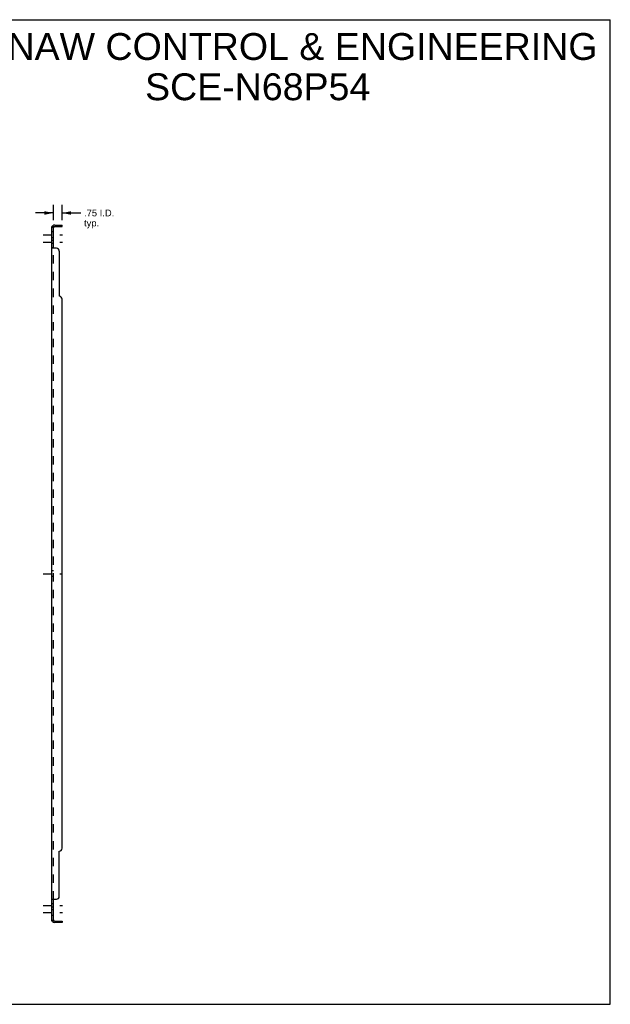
# Model space of a CAD drawing. Header units: inches. Extents: x 0 to 131, y 0 to 85.
# Tile 2 of 2: x 80 to 131, y 0 to 85. Entities that reach past the tile are written whole.
import ezdxf

# ---------------------------------------------------------------- set-up
doc = ezdxf.new("R2010")
doc.units = ezdxf.units.IN
doc.header["$LTSCALE"] = 7.192308
doc.header["$MEASUREMENT"] = 0
doc.linetypes.add('DASHED', pattern=[0.2, 0.1, -0.1])
doc.linetypes.add('HIDDEN', pattern=[0.2, 0.1, -0.1])
doc.layers.get('0').update_dxf_attribs({"linetype": 'CONTINUOUS'})
for name, color, linetype in [('21_WIDE_OR_GREATER', 7, 'CONTINUOUS'), ('DEFAULT_2', 8, 'HIDDEN'), ('DIMENSIONS', 7, 'CONTINUOUS')]:
    doc.layers.add(name, color=color, linetype=linetype)
doc.styles.get("Standard").update_dxf_attribs({"font": 'arial.ttf'})
doc.dimstyles.new('DIMSTYLE_1', dxfattribs={"dimtxt": 0.576923, "dimasz": 0.769231, "dimexe": 0.09, "dimexo": 0.07, "dimgap": 0.0375, "dimtad": 0, "dimtih": 1, "dimtoh": 1, "dimzin": 4, "dimdsep": 46, "dimtxsty": 'Standard', "dimblk": '_FILLED', "dimblk1": '_FILLED', "dimblk2": '_FILLED', "dimcen": 0.09, "dimadec": 3, "dimazin": 1, "dimtfac": 1, "dimtdec": 3, "dimtofl": 0, "dimtmove": 0, "dimatfit": 3, "dimldrblk": '_FILLED', "dimfxl": 0, "dimtolj": 1, "dimtzin": 4, "dimarcsym": 0})

# ---------------------------------------------------------------- blocks, each defined once
blk = doc.blocks.new('_FILLED')
at = {"color": 0, "linetype": 'ByBlock'}
blk.add_solid([(0, 0), (-1, 0.2), (-1, -0.2)], dxfattribs=at)
blk = doc.blocks.new('*D12')
at = {"layer": '21_WIDE_OR_GREATER', "color": 2, "linetype": 'Continuous'}
for p, q in [((82.929, 67.384), (82.929, 68.697)), ((83.679, 67.384), (83.679, 68.697)), ((82.929, 68.005), (81.391, 68.005)), ((83.679, 68.005), (85.268, 68.005))]:
    blk.add_line(p, q, dxfattribs=at)
at = {"layer": '21_WIDE_OR_GREATER', "color": 2, "linetype": 'Continuous', "xscale": 0.7692307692, "yscale": 0.7692307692, "zscale": 0.7692307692}
blk.add_blockref('_FILLED', (82.929, 68.005), dxfattribs=at)
at = {"layer": '21_WIDE_OR_GREATER', "color": 2, "linetype": 'Continuous', "xscale": 0.7692307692, "yscale": 0.7692307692, "zscale": 0.7692307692, "rotation": 180}
blk.add_blockref('_FILLED', (83.679, 68.005), dxfattribs=at)
at = {"layer": '21_WIDE_OR_GREATER', "color": 2, "linetype": 'Continuous', "insert": (85.557, 68.293), "char_height": 0.5769, "width": 2.59294, "attachment_point": 1, "line_spacing_factor": 0.9}
blk.add_mtext('.75 I.D.\\Ptyp.', dxfattribs=at)

msp = doc.modelspace()

# ---------------------------------------------------------------- linework, layer by layer
at = {"color": 7, "linetype": 'Continuous'}
for p, q in [((0, 84.615), (130.769, 84.615)), ((130.769, 0), (130.769, 84.615)), ((82.858, 66.884), (82.905, 66.846)), ((83.429, 66.846), (83.429, 66.971)), ((83.679, 66.846), (83.679, 66.971)), ((82.929, 66.846), (82.804, 66.846)), ((82.929, 65.006), (82.929, 66.846)), ((83.041, 66.846), (83.679, 66.846)), ((82.929, 65.006), (82.804, 65.006)), ((82.929, 8.998), (82.804, 8.998)), ((82.929, 7.158), (82.929, 8.998)), ((82.929, 7.158), (82.804, 7.158)), ((82.858, 7.12), (82.905, 7.158)), ((83.041, 7.158), (83.679, 7.158)), ((83.429, 7.158), (83.429, 7.033)), ((83.679, 7.158), (83.679, 7.033)), ((0, 0), (130.769, 0))]:
    msp.add_line(p, q, dxfattribs=at)
at = {"color": 3, "linetype": 'Continuous'}
for p, q in [((83.041, 66.971), (83.679, 66.971)), ((82.804, 7.158), (82.804, 66.846)), ((83.179, 64.971), (82.858, 64.971)), ((83.429, 64.721), (83.429, 60.846)), ((83.679, 13.408), (83.679, 60.596)), ((83.429, 9.283), (83.429, 13.158)), ((82.858, 9.033), (83.179, 9.033)), ((83.679, 7.033), (83.041, 7.033))]:
    msp.add_line(p, q, dxfattribs=at)
at = {"color": 2, "linetype": 'DASHED'}
for p, q in [((82.035, 66.127), (83.698, 66.127)), ((82.035, 65.508), (83.698, 65.508)), ((82.035, 37.002), (83.698, 37.002)), ((82.035, 8.496), (83.698, 8.496)), ((82.035, 7.877), (83.698, 7.877))]:
    msp.add_line(p, q, dxfattribs=at)
at = {"color": 3, "linetype": 'Continuous'}
for points in [[(82.827, 66.866), (82.823, 66.864), (82.82, 66.863), (82.817, 66.861), (82.814, 66.86), (82.812, 66.858), (82.809, 66.856), (82.808, 66.854), (82.806, 66.852), (82.805, 66.851), (82.805, 66.849), (82.804, 66.847), (82.804, 66.846)], [(82.858, 66.884), (82.856, 66.882), (82.854, 66.88), (82.851, 66.878), (82.848, 66.876), (82.845, 66.874), (82.841, 66.872), (82.838, 66.871), (82.834, 66.869), (82.827, 66.866)], [(82.838, 64.982), (82.83, 64.985), (82.827, 64.986), (82.823, 64.988), (82.82, 64.989), (82.817, 64.991), (82.814, 64.992), (82.812, 64.994), (82.809, 64.996), (82.808, 64.998), (82.806, 65), (82.805, 65.002), (82.805, 65.003), (82.804, 65.005), (82.804, 65.006)], [(82.858, 64.971), (82.856, 64.972), (82.854, 64.974), (82.851, 64.975), (82.848, 64.977), (82.845, 64.979), (82.841, 64.98), (82.838, 64.982)], [(82.83, 9.019), (82.827, 9.018), (82.823, 9.016), (82.82, 9.015), (82.817, 9.013), (82.814, 9.012), (82.812, 9.01), (82.809, 9.008), (82.808, 9.006), (82.806, 9.004), (82.805, 9.002), (82.805, 9.001), (82.804, 8.999), (82.804, 8.998)], [(82.858, 9.033), (82.856, 9.032), (82.854, 9.03), (82.851, 9.028), (82.848, 9.027), (82.845, 9.025), (82.841, 9.024), (82.838, 9.022), (82.83, 9.019)], [(82.834, 7.135), (82.827, 7.138), (82.823, 7.14), (82.82, 7.141), (82.817, 7.143), (82.814, 7.144), (82.812, 7.146), (82.809, 7.148), (82.808, 7.15), (82.806, 7.152), (82.805, 7.153), (82.805, 7.155), (82.804, 7.157), (82.804, 7.158)], [(82.858, 7.12), (82.856, 7.122), (82.854, 7.124), (82.851, 7.126), (82.848, 7.128), (82.845, 7.13), (82.841, 7.132), (82.838, 7.133), (82.834, 7.135)]]:
    msp.add_lwpolyline(points, dxfattribs=at)
at = {"color": 7, "linetype": 'Continuous'}
for points in [[(82.936, 66.831), (82.934, 66.833), (82.933, 66.836), (82.931, 66.838), (82.93, 66.84)], [(82.944, 66.822), (82.942, 66.824), (82.94, 66.826), (82.938, 66.829), (82.936, 66.831)], [(82.955, 66.805), (82.955, 66.806), (82.955, 66.806), (82.955, 66.807), (82.955, 66.808), (82.954, 66.809), (82.954, 66.81), (82.953, 66.812), (82.952, 66.813), (82.95, 66.815), (82.949, 66.816), (82.947, 66.818), (82.944, 66.822)], [(82.94, 64.993), (82.938, 64.994), (82.936, 64.996), (82.934, 64.997), (82.933, 64.999), (82.931, 65), (82.93, 65.002), (82.93, 65.003), (82.929, 65.005), (82.929, 65.006)], [(82.955, 64.971), (82.955, 64.973), (82.955, 64.974), (82.955, 64.976), (82.955, 64.977), (82.954, 64.979), (82.954, 64.981), (82.953, 64.982), (82.952, 64.984), (82.95, 64.985), (82.949, 64.986), (82.947, 64.988), (82.946, 64.989), (82.944, 64.99), (82.94, 64.993)], [(82.944, 9.013), (82.94, 9.011), (82.938, 9.009), (82.936, 9.008), (82.934, 9.007), (82.933, 9.005), (82.931, 9.004), (82.93, 9.002), (82.93, 9.001), (82.929, 8.999), (82.929, 8.998)], [(82.955, 9.033), (82.955, 9.031), (82.955, 9.03), (82.955, 9.028), (82.955, 9.026), (82.954, 9.025), (82.954, 9.023), (82.953, 9.022), (82.952, 9.02), (82.95, 9.019), (82.949, 9.017), (82.947, 9.016), (82.946, 9.015), (82.944, 9.013)], [(82.936, 7.173), (82.934, 7.171), (82.933, 7.168), (82.931, 7.166), (82.93, 7.164)], [(82.947, 7.186), (82.944, 7.182), (82.942, 7.18), (82.94, 7.178), (82.938, 7.175), (82.936, 7.173)], [(82.955, 7.199), (82.955, 7.198), (82.955, 7.198), (82.955, 7.197), (82.955, 7.196), (82.954, 7.195), (82.954, 7.194), (82.953, 7.192), (82.952, 7.191), (82.95, 7.189), (82.949, 7.187), (82.947, 7.186)]]:
    msp.add_lwpolyline(points, dxfattribs=at)
at = {"color": 3, "linetype": 'Continuous'}
for centre, radius, start, end in [((83.041, 66.734), 0.237, 90, 140.56585), ((83.179, 64.721), 0.25, 0, 90), ((83.429, 60.596), 0.25, 0, 90), ((83.429, 13.408), 0.25, 270, 360), ((83.179, 9.283), 0.25, 270, 360), ((83.041, 7.27), 0.237, 219.43415, 270)]:
    msp.add_arc(centre, radius, start, end, dxfattribs=at)
at = {"color": 7, "linetype": 'Continuous'}
for centre, start, end in [((83.041, 66.734), 90, 180), ((83.041, 7.27), 180, 270)]:
    msp.add_arc(centre, 0.112, start, end, dxfattribs=at)
at = {"layer": 'DEFAULT_2', "color": 8, "linetype": 'HIDDEN'}
for p, q in [((82.929, 66.377), (82.804, 66.377)), ((82.905, 66.846), (82.955, 66.805)), ((82.929, 65.877), (82.804, 65.877)), ((82.929, 65.649), (82.804, 65.649)), ((82.929, 65.368), (82.804, 65.368)), ((82.929, 8.998), (82.929, 65.006)), ((82.933, 64.999), (82.931, 65)), ((82.952, 64.984), (82.95, 64.985)), ((82.954, 64.981), (82.953, 64.982)), ((82.929, 37.252), (82.804, 37.252)), ((82.929, 36.752), (82.804, 36.752)), ((82.805, 9.001), (82.804, 8.999)), ((82.929, 8.636), (82.804, 8.636)), ((82.931, 9.004), (82.93, 9.002)), ((82.933, 9.005), (82.931, 9.004)), ((82.929, 8.355), (82.804, 8.355)), ((82.929, 8.127), (82.804, 8.127)), ((82.929, 7.627), (82.804, 7.627)), ((82.905, 7.158), (82.955, 7.199)), ((82.933, 7.181), (82.933, 7.181))]:
    msp.add_line(p, q, dxfattribs=at)
for points in [[(82.872, 66.846), (82.872, 66.846), (82.871, 66.846), (82.871, 66.846), (82.87, 66.846), (82.87, 66.846), (82.87, 66.846), (82.869, 66.846), (82.869, 66.846), (82.869, 66.846)], [(82.869, 66.846), (82.87, 66.846), (82.87, 66.846), (82.87, 66.846), (82.871, 66.846), (82.871, 66.846), (82.872, 66.846), (82.872, 66.845), (82.873, 66.845), (82.873, 66.845), (82.874, 66.845), (82.875, 66.845), (82.875, 66.845), (82.876, 66.845), (82.877, 66.845), (82.877, 66.845), (82.878, 66.844), (82.879, 66.844), (82.88, 66.844), (82.88, 66.844), (82.881, 66.844), (82.882, 66.844), (82.882, 66.843), (82.883, 66.843), (82.884, 66.843), (82.885, 66.843), (82.886, 66.843), (82.886, 66.842), (82.887, 66.842), (82.888, 66.842), (82.889, 66.842), (82.89, 66.841), (82.89, 66.841), (82.891, 66.841), (82.892, 66.841), (82.893, 66.84), (82.894, 66.84), (82.895, 66.84), (82.896, 66.84), (82.896, 66.839), (82.897, 66.839), (82.898, 66.839), (82.899, 66.838), (82.9, 66.838), (82.901, 66.838), (82.902, 66.837), (82.903, 66.837), (82.904, 66.837), (82.905, 66.836), (82.906, 66.836), (82.907, 66.836), (82.908, 66.835), (82.909, 66.835), (82.91, 66.834), (82.911, 66.834), (82.912, 66.834), (82.913, 66.833), (82.914, 66.833), (82.915, 66.832), (82.916, 66.832), (82.916, 66.832), (82.917, 66.831), (82.918, 66.831), (82.919, 66.83), (82.92, 66.83), (82.921, 66.83), (82.921, 66.829), (82.922, 66.829), (82.923, 66.829), (82.924, 66.828), (82.924, 66.828), (82.925, 66.827), (82.926, 66.827), (82.927, 66.827), (82.927, 66.826), (82.928, 66.826), (82.929, 66.826), (82.929, 66.825), (82.93, 66.825), (82.93, 66.824), (82.931, 66.824), (82.931, 66.824), (82.932, 66.824), (82.932, 66.823), (82.933, 66.823), (82.933, 66.823)], [(82.93, 66.84), (82.93, 66.842), (82.929, 66.844), (82.929, 66.846)], [(82.933, 66.823), (82.933, 66.823), (82.933, 66.823), (82.933, 66.823), (82.933, 66.823), (82.933, 66.823), (82.933, 66.823), (82.932, 66.823), (82.932, 66.824), (82.932, 66.824), (82.931, 66.824), (82.931, 66.824), (82.93, 66.825), (82.93, 66.825), (82.929, 66.826)], [(82.809, 64.996), (82.808, 64.998), (82.806, 65), (82.805, 65.002), (82.805, 65.003), (82.804, 65.005)], [(82.931, 65), (82.93, 65.002), (82.93, 65.003), (82.929, 65.005)], [(82.955, 64.974), (82.955, 64.976), (82.955, 64.977), (82.954, 64.979)], [(82.809, 9.008), (82.808, 9.006), (82.806, 9.004)], [(82.953, 9.022), (82.952, 9.02), (82.95, 9.019)], [(82.955, 9.03), (82.955, 9.028), (82.955, 9.026), (82.954, 9.025), (82.954, 9.023)], [(82.87, 7.158), (82.869, 7.158), (82.869, 7.158), (82.87, 7.158), (82.87, 7.158), (82.87, 7.158), (82.871, 7.158), (82.871, 7.158), (82.872, 7.158), (82.872, 7.158), (82.873, 7.158)], [(82.933, 7.181), (82.933, 7.181), (82.933, 7.181), (82.933, 7.181), (82.932, 7.181), (82.932, 7.18), (82.931, 7.18), (82.931, 7.18), (82.93, 7.18), (82.93, 7.179), (82.929, 7.179), (82.929, 7.179), (82.928, 7.178), (82.927, 7.178), (82.927, 7.178), (82.926, 7.177), (82.926, 7.177), (82.925, 7.176), (82.924, 7.176), (82.924, 7.176), (82.923, 7.175), (82.922, 7.175), (82.921, 7.175), (82.921, 7.174), (82.92, 7.174), (82.919, 7.174), (82.918, 7.173), (82.918, 7.173), (82.917, 7.173), (82.916, 7.172), (82.915, 7.172), (82.914, 7.171), (82.914, 7.171), (82.913, 7.171), (82.912, 7.17), (82.911, 7.17), (82.91, 7.17), (82.909, 7.169), (82.908, 7.169), (82.907, 7.169), (82.906, 7.168), (82.905, 7.168), (82.904, 7.167), (82.903, 7.167), (82.902, 7.167), (82.901, 7.166), (82.9, 7.166), (82.899, 7.166), (82.898, 7.165), (82.897, 7.165), (82.896, 7.164), (82.895, 7.164), (82.894, 7.164), (82.893, 7.163), (82.891, 7.163), (82.89, 7.163), (82.889, 7.162), (82.888, 7.162), (82.887, 7.162), (82.886, 7.162), (82.885, 7.161), (82.884, 7.161), (82.883, 7.161), (82.882, 7.16), (82.881, 7.16), (82.88, 7.16), (82.879, 7.16), (82.878, 7.16), (82.877, 7.159), (82.876, 7.159), (82.875, 7.159), (82.875, 7.159), (82.874, 7.159), (82.873, 7.159), (82.872, 7.158), (82.871, 7.158), (82.871, 7.158), (82.87, 7.158), (82.87, 7.158), (82.87, 7.158), (82.87, 7.158)], [(82.929, 7.178), (82.93, 7.179), (82.93, 7.179), (82.931, 7.179), (82.931, 7.18), (82.932, 7.18), (82.932, 7.18), (82.932, 7.181), (82.933, 7.181), (82.933, 7.181), (82.933, 7.181), (82.933, 7.181)], [(82.93, 7.164), (82.93, 7.162), (82.929, 7.16), (82.929, 7.158)]]:
    msp.add_lwpolyline(points, dxfattribs=at)
for centre, start, end in [((83.041, 66.734), 140.56585, 180), ((83.041, 7.27), 180, 219.43415)]:
    msp.add_arc(centre, 0.237, start, end, dxfattribs=at)

# ---------------------------------------------------------------- texts
at = {"layer": 'DIMENSIONS', "color": 2, "linetype": 'Continuous', "insert": (100.474, 83.466), "char_height": 2.30769, "width": 58.28424, "attachment_point": 2, "line_spacing_factor": 0.9}
msp.add_mtext('SAGINAW CONTROL & ENGINEERING\\PSCE-N68P54', dxfattribs=at)

# ---------------------------------------------------------------- dimensions: what is measured, and where the dimension line sits
at = {"layer": '21_WIDE_OR_GREATER', "color": 2, "linetype": 'Continuous'}
dim = msp.add_linear_dim(base=(83.679, 68.005), p1=(82.929, 68.767), p2=(83.679, 68.767), text='<> I.D.\\Ptyp.', dimstyle='DIMSTYLE_1', dxfattribs=at)
dim.commit()
dim.dimension.update_dxf_attribs({"geometry": '*D12', "text_midpoint": (86.853, 67.572), "dimtype": 160})

doc.saveas('drawing.dxf')
